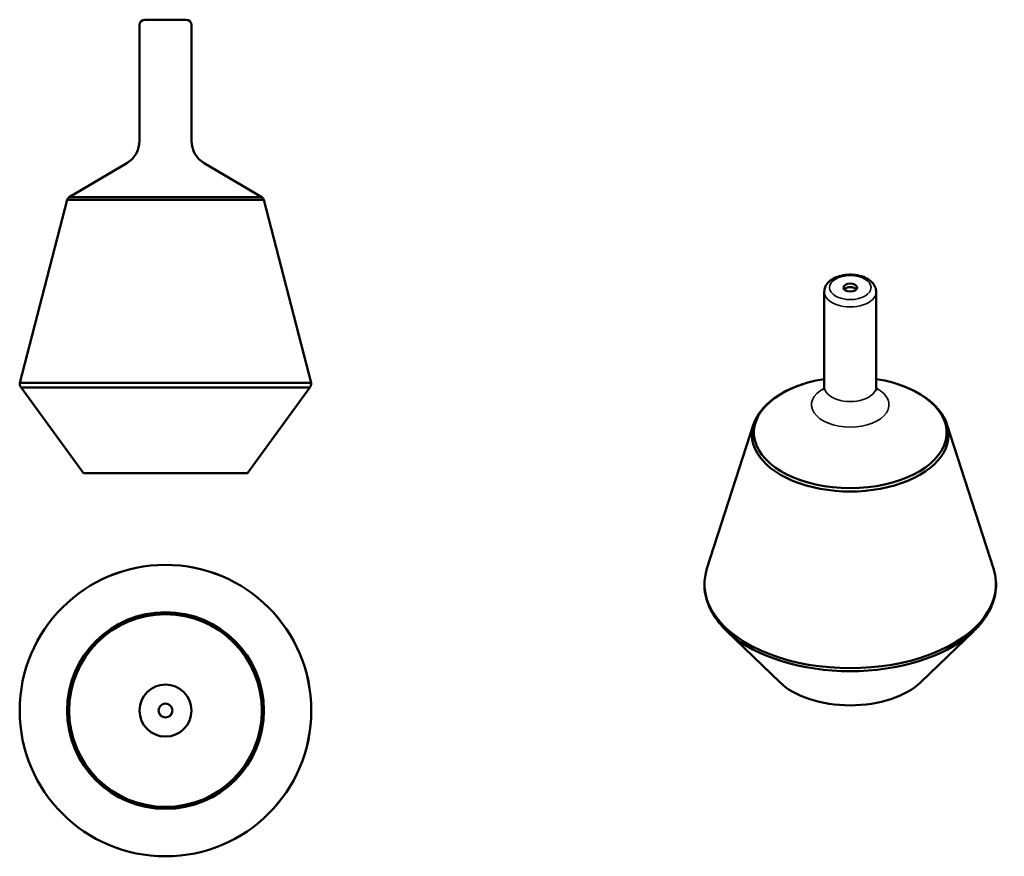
# Model space of a CAD drawing. Header units: millimetres. Extents: x 115 to 683, y 55 to 538.
import ezdxf

# ---------------------------------------------------------------- set-up
doc = ezdxf.new("R2010")
doc.units = ezdxf.units.MM
doc.header["$LTSCALE"] = 2
doc.layers.add('Visibile (ISO)', color=7, linetype='Continuous', lineweight=50)
doc.layers.add('Visibile sottile (ISO)', color=7, linetype='Continuous', lineweight=35)

msp = doc.modelspace()

# ---------------------------------------------------------------- linework, layer by layer
at = {"layer": 'Visibile (ISO)'}
for p, q in [((183.76, 468.5), (183.76, 535.5)), ((210.76, 538.5), (186.76, 538.5)), ((213.76, 468.5), (213.76, 535.5)), ((176.39, 455.58), (143.1, 435.94)), ((221.14, 455.58), (254.43, 435.94)), ((141.95, 434.41), (114.58, 328.77)), ((255.57, 434.41), (141.95, 434.41)), ((254.43, 435.94), (143.1, 435.94)), ((255.57, 434.41), (282.95, 328.77)), ((579.15, 326.59), (579.15, 381.29)), ((609.15, 326.59), (609.15, 381.29)), ((282.95, 328.77), (114.58, 328.77)), ((282.11, 326.07), (115.42, 326.07)), ((151.38, 276.49), (115.42, 326.07)), ((246.15, 276.49), (282.11, 326.07)), ((538.3, 304.77), (511.39, 221.41)), ((649.99, 304.77), (676.9, 221.41)), ((246.15, 276.49), (151.38, 276.49)), ((553.46, 155.78), (522.88, 185.34)), ((634.83, 155.78), (665.41, 185.34))]:
    msp.add_line(p, q, dxfattribs=at)
for radius in [84.19, 84.18, 56.81, 55.66, 15, 4]:
    msp.add_circle((198.76, 139.43), radius, dxfattribs=at)
for centre, radius, start, end in [((186.76, 535.5), 3, 90, 180), ((210.76, 535.5), 3, 0, 90), ((168.76, 468.5), 15, 300.5437, 0), ((228.76, 468.5), 15, 180, 239.4563), ((145.63, 432.84), 4, 129.1915, 156.8258), ((251.9, 432.84), 4, 23.1742, 50.8085), ((118.57, 328.53), 4, 176.5012, 217.8618), ((278.95, 328.53), 4, 322.1382, 3.4988)]:
    msp.add_arc(centre, radius, start, end, dxfattribs=at)
msp.add_ellipse((594.15, 383.74), major_axis=(-4, 0), ratio=0.57735, dxfattribs=at)
for centre, major_axis, start_param, end_param in [((594.15, 381.7), (-4, 0), 3.599355, 5.825423), ((594.15, 300), (-55.66, 0), 4.985253, 10.722711), ((594.15, 298.76), (-56.81, 0), 5.975673, 9.732291), ((594.15, 212.5), (-84.18, 0), 6.098928, 9.609036), ((594.15, 210.3), (83.35, 0), 3.723611, 5.701167), ((594.15, 169.81), (47.39, 0), 3.680048, 5.74473)]:
    msp.add_ellipse(centre, major_axis=major_axis, ratio=0.57735, start_param=start_param, end_param=end_param, dxfattribs=at)
for points, knots in [([(609.15, 381.29), (609.15, 382.25), (608.94, 383.21), (608.17, 385.05), (607.58, 385.91), (605.99, 387.59), (604.95, 388.35), (602.49, 389.68), (601.05, 390.22), (598.02, 390.96), (596.42, 391.17), (593.21, 391.26), (591.61, 391.14), (588.51, 390.59), (587.02, 390.15), (584.28, 388.94), (583.04, 388.17), (581.01, 386.33), (580.21, 385.27), (579.34, 383.18), (579.15, 382.24), (579.15, 381.29)], [5.497787, 5.497787, 5.497787, 5.497787, 5.735326, 5.735326, 5.996861, 5.996861, 6.315174, 6.315174, 6.668321, 6.668321, 7.020509, 7.020509, 7.369211, 7.369211, 7.719975, 7.719975, 8.074662, 8.074662, 8.404898, 8.404898, 8.63938, 8.63938, 8.63938, 8.63938]), ([(566.43, 327.87), (564.02, 327.07), (561.71, 326.17), (557.31, 324.16), (555.22, 323.05), (551.32, 320.65), (549.51, 319.36), (546.21, 316.59), (544.71, 315.12), (542.07, 312.02), (540.94, 310.39), (540, 308.69)], [1.3065198, 1.3065198, 1.3065198, 1.3065198, 1.4549522, 1.4549522, 1.6033846, 1.6033846, 1.7518169, 1.7518169, 1.9002493, 1.9002493, 2.0486817, 2.0486817, 2.0486817, 2.0486817]), ([(578.62, 324.47), (578.62, 324.47), (578.62, 324.48), (578.68, 324.56), (578.88, 324.91), (579.09, 325.79), (579.15, 326.19), (579.15, 326.59)], [8.2344701, 8.2344701, 8.2344701, 8.2344701, 8.2711506, 8.2711506, 8.5005859, 8.5005859, 8.6393798, 8.6393798, 8.6393798, 8.6393798]), ([(609.15, 326.59), (609.15, 325.79), (609.38, 325.03), (609.62, 324.54), (609.68, 324.47), (609.68, 324.47)], [5.4977871, 5.4977871, 5.4977871, 5.4977871, 5.7749153, 5.7749153, 5.9026968, 5.9026968, 5.9026968, 5.9026968]), ([(648.29, 308.69), (647.36, 310.39), (646.22, 312.02), (643.58, 315.12), (642.09, 316.59), (638.78, 319.36), (636.97, 320.65), (633.07, 323.05), (630.99, 324.16), (626.58, 326.17), (624.27, 327.07), (621.86, 327.87)], [5.8052999, 5.8052999, 5.8052999, 5.8052999, 5.9537323, 5.9537323, 6.1021647, 6.1021647, 6.2505971, 6.2505971, 6.3990295, 6.3990295, 6.5474618, 6.5474618, 6.5474618, 6.5474618]), ([(510.04, 214.6), (509.88, 212.39), (509.95, 210.16), (510.58, 205.75), (511.13, 203.57), (512.68, 199.29), (513.69, 197.2), (516.11, 193.14), (517.53, 191.17), (520.75, 187.39), (522.55, 185.58), (524.52, 183.85)], [2.3129478, 2.3129478, 2.3129478, 2.3129478, 2.4380009, 2.4380009, 2.5630539, 2.5630539, 2.6881069, 2.6881069, 2.81316, 2.81316, 2.938213, 2.938213, 2.938213, 2.938213]), ([(663.77, 183.85), (665.74, 185.58), (667.54, 187.39), (670.76, 191.17), (672.18, 193.14), (674.6, 197.2), (675.61, 199.29), (677.16, 203.57), (677.71, 205.75), (678.34, 210.16), (678.42, 212.39), (678.25, 214.6)], [4.9157686, 4.9157686, 4.9157686, 4.9157686, 5.0408217, 5.0408217, 5.1658747, 5.1658747, 5.2909277, 5.2909277, 5.4159808, 5.4159808, 5.5410338, 5.5410338, 5.5410338, 5.5410338])]:
    msp.add_open_spline(points, degree=3, knots=knots, dxfattribs=at)
at = {"layer": 'Visibile sottile (ISO)'}
msp.add_ellipse((594.15, 383.74), major_axis=(12, 0), ratio=0.57735, dxfattribs=at)
for centre, major_axis, start_param, end_param in [((594.15, 381.29), (-15, 0), 0, 3.141593), ((594.15, 316.04), (-22.38, 0), 5.453446, 10.254517), ((594.15, 326.59), (-15, 0), 0, 3.141593)]:
    msp.add_ellipse(centre, major_axis=major_axis, ratio=0.57735, start_param=start_param, end_param=end_param, dxfattribs=at)

doc.saveas('drawing.dxf')
